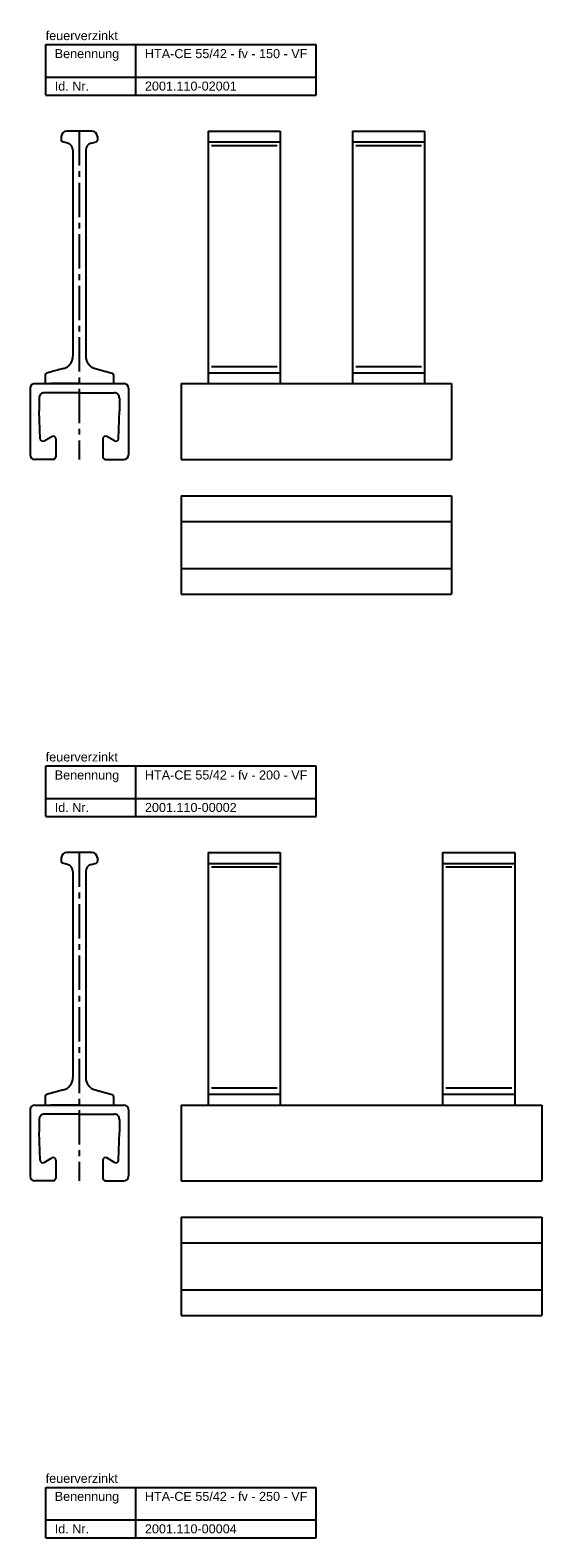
# Model space of a CAD drawing. Header units: millimetres. Extents: x 11325 to 17479, y -770 to 2743.
# Tile 6 of 7: x 11325 to 11609, y 1907 to 2743. Entities that reach past the tile are written whole.
import ezdxf

# ---------------------------------------------------------------- set-up
doc = ezdxf.new("R2010")
doc.units = ezdxf.units.MM
doc.header["$LTSCALE"] = 0.1
doc.linetypes.add('MITTE2', pattern=[28.575, 19.05, -3.175, 3.175, -3.175])
doc.layers.add('Halfen', color=2, linetype='CONTINUOUS')
doc.styles.add('ARIAL50', font='arial.ttf', dxfattribs={"height": 5})

msp = doc.modelspace()

# ---------------------------------------------------------------- linework, layer by layer
at = {"layer": 'Halfen'}
for p, q in [((11333.69, 2735.25), (11483.69, 2735.25)), ((11333.69, 2707.25), (11333.69, 2735.25)), ((11383.69, 2707.25), (11383.69, 2735.25)), ((11483.69, 2707.25), (11483.69, 2735.25)), ((11333.69, 2717.25), (11483.69, 2717.25)), ((11333.69, 2707.25), (11483.69, 2707.25)), ((11342.33, 2684.25), (11342.33, 2682.32)), ((11359.33, 2687.25), (11345.33, 2687.25)), ((11362.33, 2684.25), (11362.33, 2682.32)), ((11423.69, 2687.25), (11463.69, 2687.25)), ((11423.69, 2687.25), (11423.69, 2547.25)), ((11463.69, 2687.25), (11463.69, 2547.25)), ((11503.69, 2687.25), (11543.69, 2687.25)), ((11503.69, 2687.25), (11503.69, 2547.25)), ((11543.69, 2687.25), (11543.69, 2547.25)), ((11345.82, 2680.62), (11343.07, 2681.35)), ((11348.78, 2676.75), (11348.78, 2562.46)), ((11355.88, 2676.75), (11355.88, 2562.46)), ((11358.85, 2680.62), (11361.59, 2681.35)), ((11423.69, 2681.25), (11463.69, 2681.25)), ((11503.69, 2681.25), (11543.69, 2681.25)), ((11333.33, 2552.18), (11333.33, 2547.25)), ((11343.59, 2555.7), (11334.07, 2553.15)), ((11361.07, 2555.7), (11370.59, 2553.15)), ((11371.33, 2552.18), (11371.33, 2547.25)), ((11423.69, 2553.25), (11463.69, 2553.25)), ((11503.69, 2553.25), (11543.69, 2553.25)), ((11325.08, 2544.75), (11325.08, 2515.25)), ((11327.58, 2547.25), (11377.08, 2547.25)), ((11352.33, 2542.25), (11333.11, 2542.25)), ((11352.33, 2547.25), (11336.33, 2547.25)), ((11352.33, 2542.25), (11371.55, 2542.25)), ((11379.58, 2544.75), (11379.58, 2515.25)), ((11408.69, 2547.25), (11558.69, 2547.25)), ((11408.69, 2547.25), (11408.69, 2505.25)), ((11508.69, 2547.25), (11558.69, 2547.25)), ((11558.69, 2547.25), (11558.69, 2505.25)), ((11330.11, 2539.19), (11330.11, 2532.25)), ((11374.55, 2539.19), (11374.55, 2532.25)), ((11330.58, 2516.72), (11330.11, 2532.25)), ((11374.08, 2516.72), (11374.55, 2532.25)), ((11332.83, 2515.47), (11337.08, 2517.92)), ((11339.33, 2516.63), (11339.33, 2506.75)), ((11365.33, 2516.63), (11365.33, 2506.75)), ((11371.83, 2515.47), (11367.58, 2517.92)), ((11325.08, 2515.25), (11325.08, 2507.75)), ((11379.58, 2515.25), (11379.58, 2507.75)), ((11337.83, 2505.25), (11327.58, 2505.25)), ((11366.83, 2505.25), (11377.08, 2505.25)), ((11408.69, 2505.25), (11558.69, 2505.25)), ((11508.69, 2505.25), (11558.69, 2505.25)), ((11408.69, 2485), (11558.69, 2485)), ((11408.69, 2485), (11408.69, 2430.5)), ((11558.69, 2485), (11558.69, 2430.5)), ((11408.69, 2470.75), (11558.69, 2470.75)), ((11408.69, 2444.75), (11558.69, 2444.75)), ((11408.69, 2430.5), (11558.69, 2430.5)), ((11333.69, 2335.25), (11483.69, 2335.25)), ((11333.69, 2307.25), (11333.69, 2335.25)), ((11383.69, 2307.25), (11383.69, 2335.25)), ((11483.69, 2307.25), (11483.69, 2335.25)), ((11333.69, 2317.25), (11483.69, 2317.25)), ((11333.69, 2307.25), (11483.69, 2307.25)), ((11342.33, 2284.25), (11342.33, 2282.32)), ((11359.33, 2287.25), (11345.33, 2287.25)), ((11362.33, 2284.25), (11362.33, 2282.32)), ((11423.69, 2287.25), (11463.69, 2287.25)), ((11423.69, 2287.25), (11423.69, 2147.25)), ((11463.69, 2287.25), (11463.69, 2147.25)), ((11553.69, 2287.25), (11593.69, 2287.25)), ((11553.69, 2287.25), (11553.69, 2147.25)), ((11593.69, 2287.25), (11593.69, 2147.25)), ((11345.82, 2280.62), (11343.07, 2281.35)), ((11348.78, 2276.75), (11348.78, 2162.46)), ((11355.88, 2276.75), (11355.88, 2162.46)), ((11358.85, 2280.62), (11361.59, 2281.35)), ((11423.69, 2281.25), (11463.69, 2281.25)), ((11553.69, 2281.25), (11593.69, 2281.25)), ((11333.33, 2152.18), (11333.33, 2147.25)), ((11343.59, 2155.7), (11334.07, 2153.15)), ((11361.07, 2155.7), (11370.59, 2153.15)), ((11371.33, 2152.18), (11371.33, 2147.25)), ((11423.69, 2153.25), (11463.69, 2153.25)), ((11553.69, 2153.25), (11593.69, 2153.25)), ((11325.08, 2144.75), (11325.08, 2115.25)), ((11327.58, 2147.25), (11377.08, 2147.25)), ((11352.33, 2142.25), (11333.11, 2142.25)), ((11352.33, 2147.25), (11336.33, 2147.25)), ((11352.33, 2142.25), (11371.55, 2142.25)), ((11379.58, 2144.75), (11379.58, 2115.25)), ((11408.69, 2147.25), (11608.69, 2147.25)), ((11408.69, 2147.25), (11408.69, 2105.25)), ((11558.69, 2147.25), (11608.69, 2147.25)), ((11608.69, 2147.25), (11608.69, 2105.25)), ((11330.11, 2139.19), (11330.11, 2132.25)), ((11330.58, 2116.72), (11330.11, 2132.25)), ((11374.08, 2116.72), (11374.55, 2132.25)), ((11374.55, 2139.19), (11374.55, 2132.25)), ((11325.08, 2115.25), (11325.08, 2107.75)), ((11332.83, 2115.47), (11337.08, 2117.92)), ((11339.33, 2116.63), (11339.33, 2106.75)), ((11365.33, 2116.63), (11365.33, 2106.75)), ((11371.83, 2115.47), (11367.58, 2117.92)), ((11379.58, 2115.25), (11379.58, 2107.75)), ((11337.83, 2105.25), (11327.58, 2105.25)), ((11366.83, 2105.25), (11377.08, 2105.25)), ((11408.69, 2105.25), (11608.69, 2105.25)), ((11558.69, 2105.25), (11608.69, 2105.25)), ((11408.69, 2085), (11608.69, 2085)), ((11408.69, 2085), (11408.69, 2030.5)), ((11608.69, 2085), (11608.69, 2030.5)), ((11408.69, 2070.75), (11608.69, 2070.75)), ((11408.69, 2044.75), (11608.69, 2044.75)), ((11408.69, 2030.5), (11608.69, 2030.5)), ((11333.69, 1935.25), (11483.69, 1935.25)), ((11333.69, 1907.25), (11333.69, 1935.25)), ((11383.69, 1907.25), (11383.69, 1935.25)), ((11483.69, 1907.25), (11483.69, 1935.25)), ((11333.69, 1917.25), (11483.69, 1917.25)), ((11333.69, 1907.25), (11483.69, 1907.25))]:
    msp.add_line(p, q, dxfattribs=at)
at = {"layer": 'Halfen', "color": 1, "linetype": 'MITTE2', "ltscale": 10}
for p, q in [((11352.33, 2687.25), (11352.33, 2505.25)), ((11352.33, 2287.25), (11352.33, 2105.25))]:
    msp.add_line(p, q, dxfattribs=at)
at = {"layer": 'Halfen', "color": 1}
for p, q in [((11425.51, 2679.25), (11461.99, 2679.25)), ((11505.51, 2679.25), (11541.99, 2679.25)), ((11425.51, 2556.75), (11461.99, 2556.75)), ((11505.51, 2556.75), (11541.99, 2556.75)), ((11425.51, 2279.25), (11461.99, 2279.25)), ((11555.51, 2279.25), (11591.99, 2279.25)), ((11425.51, 2156.75), (11461.99, 2156.75)), ((11555.51, 2156.75), (11591.99, 2156.75))]:
    msp.add_line(p, q, dxfattribs=at)
at = {"layer": 'Halfen'}
for centre, radius, start, end in [((11345.33, 2684.25), 3, 90, 180), ((11359.33, 2684.25), 3, 0, 90), ((11343.33, 2682.32), 1, 180, 255), ((11344.78, 2676.75), 4, 0, 75), ((11359.88, 2676.75), 4, 105, 180), ((11361.33, 2682.32), 1, 285, 0), ((11341.78, 2562.46), 7, 285, 0), ((11362.88, 2562.46), 7, 180, 255), ((11334.33, 2552.18), 1, 105, 180), ((11370.33, 2552.18), 1, 0, 75), ((11327.58, 2544.75), 2.5, 90, 180), ((11333.11, 2539.25), 3, 90, 181.19271), ((11371.55, 2539.25), 3, 358.80729, 90), ((11377.08, 2544.75), 2.5, 0, 90), ((11332.08, 2516.77), 1.5, 181.19271, 300), ((11337.83, 2516.63), 1.5, 0, 120), ((11366.83, 2516.63), 1.5, 60, 180), ((11372.58, 2516.77), 1.5, 240, 358.80729), ((11327.58, 2507.75), 2.5, 180, 270), ((11337.83, 2506.75), 1.5, 270, 0), ((11366.83, 2506.75), 1.5, 180, 270), ((11377.08, 2507.75), 2.5, 270, 0), ((11345.33, 2284.25), 3, 90, 180), ((11359.33, 2284.25), 3, 0, 90), ((11343.33, 2282.32), 1, 180, 255), ((11344.78, 2276.75), 4, 0, 75), ((11359.88, 2276.75), 4, 105, 180), ((11361.33, 2282.32), 1, 285, 0), ((11341.78, 2162.46), 7, 285, 0), ((11362.88, 2162.46), 7, 180, 255), ((11334.33, 2152.18), 1, 105, 180), ((11370.33, 2152.18), 1, 0, 75), ((11327.58, 2144.75), 2.5, 90, 180), ((11333.11, 2139.25), 3, 90, 181.19271), ((11371.55, 2139.25), 3, 358.80729, 90), ((11377.08, 2144.75), 2.5, 0, 90), ((11332.08, 2116.77), 1.5, 181.19271, 300), ((11337.83, 2116.63), 1.5, 0, 120), ((11366.83, 2116.63), 1.5, 60, 180), ((11372.58, 2116.77), 1.5, 240, 358.80729), ((11327.58, 2107.75), 2.5, 180, 270), ((11377.08, 2107.75), 2.5, 270, 0), ((11337.83, 2106.75), 1.5, 270, 0), ((11366.83, 2106.75), 1.5, 180, 270)]:
    msp.add_arc(centre, radius, start, end, dxfattribs=at)

# ---------------------------------------------------------------- texts
at = {"layer": 'Halfen', "style": 'ARIAL50'}
for s, p in [('feuerverzinkt', (11333.69, 2737.75)), ('Benennung', (11338.69, 2727.75)), ('HTA-CE 55/42 - fv - 150 - VF', (11388.69, 2727.75)), ('Id. Nr.', (11338.69, 2709.75)), ('2001.110-02001', (11388.69, 2709.75)), ('feuerverzinkt', (11333.69, 2337.75)), ('Benennung', (11338.69, 2327.75)), ('HTA-CE 55/42 - fv - 200 - VF', (11388.69, 2327.75)), ('Id. Nr.', (11338.69, 2309.75)), ('2001.110-00002', (11388.69, 2309.75)), ('feuerverzinkt', (11333.69, 1937.75)), ('Benennung', (11338.69, 1927.75)), ('HTA-CE 55/42 - fv - 250 - VF', (11388.69, 1927.75)), ('Id. Nr.', (11338.69, 1909.75)), ('2001.110-00004', (11388.69, 1909.75))]:
    msp.add_text(s, height=5, dxfattribs=at).set_placement(p)

doc.saveas('drawing.dxf')
